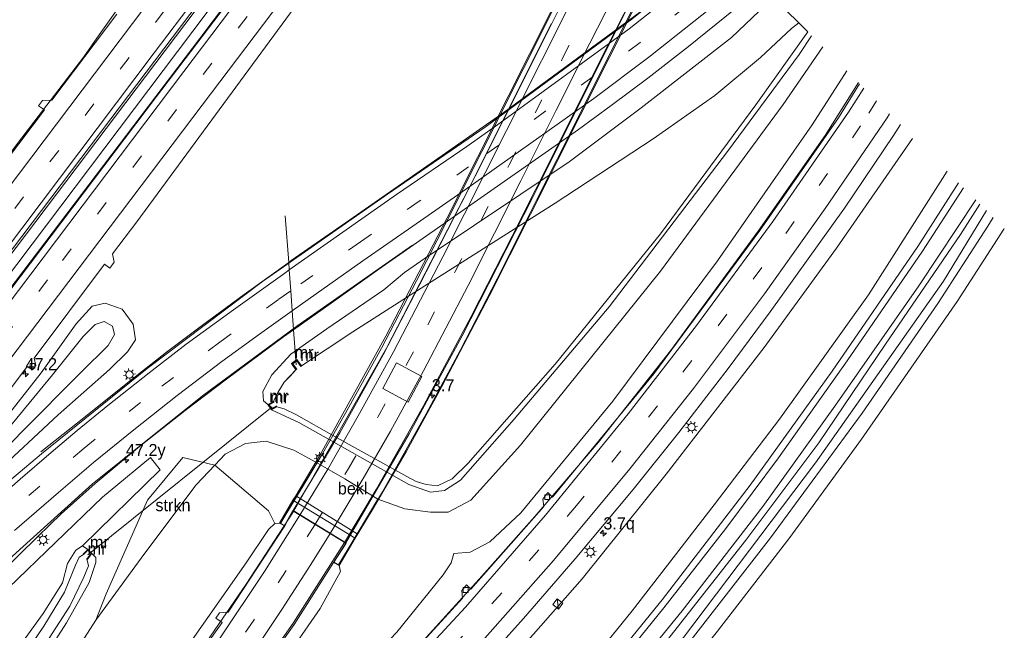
# Model space of a CAD drawing. Header units: millimetres. Extents: x 82463 to 85160, y 450000 to 452470.
# Tile 97 of 98: x 84957 to 85160, y 452157 to 452283. Entities that reach past the tile are written whole.
import ezdxf
from ezdxf.enums import TextEntityAlignment as Align

# ---------------------------------------------------------------- set-up
doc = ezdxf.new("R2010")
doc.units = ezdxf.units.MM
doc.linetypes.add('39strp', pattern=[12, 3, -9])
for name, color, linetype, lineweight in [('af-b1-rasterhekwerk', 8, 'hekwerk', 18), ('af-b5-muur', 8, 'muur', 18), ('af-bs-muur', 8, 'muur', 18), ('af-bs-rasterhekwerk', 8, 'hekwerk', 18), ('as-bs-kilometr', 13, 'Continuous', 18), ('bp-b5-struiken', 93, 'Continuous', 18), ('gr-b1-geleiderail', 213, 'geleiderail', 18), ('gr-bs-geleiderail', 213, 'geleiderail', 18), ('gw-bs-insteekwatergang', 93, 'Continuous', 18), ('gw-bs-kruinlijn', 93, 'Continuous', 18), ('gw-bs-teenlijn', 93, 'Continuous', 18), ('kw-b6-viaduct', 173, 'Continuous', 18), ('mk-b1-39streep 0.15', 8, '39strp', 18), ('mk-b1-streep 0.15', 8, 'Continuous', 18), ('mk-bs-39streep 0.15', 8, '39strp', 18), ('mk-bs-streep 0.15', 8, 'Continuous', 18), ('og-b1-terreinafscheiding', 253, 'Continuous', 18), ('og-b5-bekleding', 253, 'Continuous', 18), ('og-b5-water', 153, 'Continuous', 18), ('og-bs-inrichtingselement', 253, 'Continuous', 18), ('og-bs-maaiveld', 253, 'Continuous', 18), ('og-bs-terreinafscheiding', 253, 'Continuous', 18), ('vh-b6-verh_soort', 8, 'Continuous', 18), ('wh-bs-duiker', 8, 'duiker', 18), ('wh-bs-kolk', 8, 'Continuous', 18), ('wh-bs-waterlijn', 133, 'Continuous', 18), ('wm-bs-lichtmast', 8, 'Continuous', 18), ('wm-bs-lijnverlich', 8, 'lijnverlich', 18)]:
    doc.layers.add(name, color=color, linetype=linetype, lineweight=lineweight)
doc.styles.add('rtw_iso', font='iso-rtw.shx')
doc.linetypes.add('duiker', pattern='A,0,-2,[15,RTW.shx,S=1,R=0,X=0,Y=0],-2', length=4)
doc.linetypes.add('geleiderail', pattern='A,2,-1,[175,RTW.shx,S=0.5,R=0,X=0,Y=0],-1', length=4)
doc.linetypes.add('hekwerk', pattern='A,7,-1.5,[1,RTW.shx,S=0.75,R=0,X=0,Y=0],-1.5', length=10)
doc.linetypes.add('lijnverlich', pattern='A,0,-5,[22,RTW.shx,S=1,R=0,X=-0.625,Y=0],2.5,-0.5,[3,RTW.shx,S=0.5,R=0,X=0,Y=0],-0.5,2.5,[22,RTW.shx,S=1,R=180,X=0.625,Y=0],-5', length=16)
doc.linetypes.add('muur', pattern='A,8,-1,[6,RTW.shx,S=0.75,R=90,X=0,Y=0],-1', length=10)

# ---------------------------------------------------------------- blocks, each defined once
blk = doc.blocks.new('kolk')
blk.add_lwpolyline([(-0.5, -0.5), (0.5, -0.5), (0.5, 0.5), (-0.5, 0.5)], close=True)
blk = doc.blocks.new('dtbattr-r')
at = {"style": 'rtw_iso'}
blk.add_attdef('TAG', text='', height=2.5, dxfattribs=at).set_placement((0, 0), align=Align.MIDDLE_CENTER)
blk = doc.blocks.new('kast')
blk.add_line((-0.75, -0.75), (0.75, 0.75))
blk.add_lwpolyline([(-0.75, 0.75), (0.75, 0.75), (0.75, -0.75), (-0.75, -0.75)], close=True)
blk = doc.blocks.new('d30gz_ACAD_1_FMEBLOCK289')
at = {"layer": 'og-b5-water'}
for points in [[(25.14, 4.21, -1.98), (3.46, -22.58, -1.98), (-14.51, -42.96, -1.98), (-17.78, -46.2, -1.98), (-20.78, -47.65, -1.98), (-23.17, -47.39, -1.98), (-25.22, -46.75, -1.98), (-27.1, -45.74, -1.98), (-42.09, -37.4, -1.98), (-49.84, -33.02, -1.98), (-52.39, -31.82, -1.98), (-53.88, -31.4, -1.88), (-53.98, -31.22, -1.85), (-54.93, -31.76, -1.85), (-55.45, -31.01, -1.85), (-54.47, -30.45, -1.85), (-54.57, -30.28, -1.87), (-53.67, -28.43, -1.87), (-52.4, -26.29, -1.87), (-51.18, -25.04, -1.87), (-49.96, -23.78, -1.98), (-49.8, -23.66, -1.83), (-50.6, -22.54, -1.83), (-49.81, -21.95, -1.83), (-48.98, -23.06, -1.83), (-48.82, -22.94, -1.94), (-38.24, -15.97, -1.94), (-26.95, -8.71, -1.94), (3.44, 10.56, -1.94), (23.59, 23.81, -1.94), (36.33, 32.71, -1.94), (45.71, 40.52, -1.94), (52.13, 46.51, -1.94), (53.61, 47.65, -1.94), (55.45, 45.81, -1.98), (44.76, 30.8, -1.98)], [(-29.26, -22.33, -1.06), (-32.08, -27.59, -1.06), (-26.82, -30.44, -1.06), (-24, -25.17, -1.06)]]:
    blk.add_polyline3d(points, close=True, dxfattribs=at)
blk = doc.blocks.new('lantaarnpaal')
for p, q in [((-0.75, 0), (-1.25, 0)), ((-0.88, 0.88), (-0.53, 0.53)), ((0, 0.75), (0, 1.25)), ((0.53, 0.53), (0.88, 0.88)), ((0.75, 0), (1.25, 0)), ((-0.53, -0.53), (-0.88, -0.88)), ((0, -0.75), (0, -1.25)), ((0.53, -0.53), (0.88, -0.88))]:
    blk.add_line(p, q)
blk.add_circle((0, 0), 0.75)
blk = doc.blocks.new('hecto')
for p, q in [((0, 0.625), (-0.625, 0)), ((0, -0.625), (0, 0.625)), ((-0.625, 0), (0.625, 0)), ((0.625, 0), (0, -0.625))]:
    blk.add_line(p, q)
blk = doc.blocks.new('dtbattr')
at = {"style": 'rtw_iso'}
blk.add_attdef('TAG', (0.59, 0.87), '', height=2.5, dxfattribs=at)
blk = doc.blocks.new('dtbattr-l')
at = {"style": 'rtw_iso'}
blk.add_attdef('TAG', (0, 0), '', height=2.5, dxfattribs=at)

msp = doc.modelspace()

# ---------------------------------------------------------------- linework, layer by layer
at = {"layer": 'af-b1-rasterhekwerk'}
for points in [[(85011.149, 452179.269, 6.092), (85019.787, 452193.6, 6.391), (85024.463, 452201.833, 6.437), (85031.871, 452215.254, 6.561), (85039.064, 452229.121, 6.584), (85045.401, 452241.504, 6.598), (85052.55, 452255.739, 6.717), (85061.074, 452272.689, 6.519), (85069.908, 452290.368, 6.519), (85077.169, 452304.591, 6.556), (85083.323, 452316.677, 6.499)], [(85094.112, 452305.888, 6.531), (85087.005, 452291.891, 6.717), (85079.395, 452276.824, 6.795), (85072.343, 452262.732, 6.869), (85063.795, 452245.683, 6.915), (85055.688, 452229.474, 6.943), (85048.041, 452214.767, 6.864), (85041.049, 452201.674, 6.805), (85032.05, 452185.671, 6.759), (85023.024, 452170.642, 6.671)]]:
    msp.add_polyline3d(points, dxfattribs=at)
at = {"layer": 'af-b5-muur'}
for points in [[(85014.431, 452212.867, -1.235), (85015.378, 452211.599, -1.938), (85015.218, 452211.479, -1.828), (85014.391, 452212.587, -1.828), (85013.605, 452211.999, -1.828), (85014.403, 452210.877, -1.828), (85014.239, 452210.761, -1.98), (85013.329, 452212.043, -1.184)], [(85008.748, 452203.533, -1.855), (85009.276, 452202.781, -1.855), (85010.22, 452203.317, -1.855), (85010.318, 452203.143, -1.878), (85009.216, 452202.517, -1.189), (85008.458, 452203.599, -1.143), (85009.634, 452204.261, -1.874), (85009.732, 452204.087, -1.855)], [(84971.346, 452173.795, -1.189), (84972.233, 452172.931, -1.179), (84971.278, 452171.777, -1.924), (84971.2, 452171.841, -1.94), (84972.097, 452172.923, -1.94), (84971.35, 452173.651, -1.94), (84970.501, 452172.715, -1.94), (84970.427, 452172.783, -1.823)]]:
    msp.add_polyline3d(points, close=True, dxfattribs=at)
at = {"layer": 'af-bs-muur'}
for points in [[(85014.321, 452210.819, -1.98), (85013.467, 452212.021, -1.184), (85014.411, 452212.727, -1.235), (85015.298, 452211.539, -1.938)], [(85010.269, 452203.23, -1.878), (85009.246, 452202.649, -1.189), (85008.603, 452203.566, -1.143), (85009.683, 452204.174, -1.874)], [(84971.239, 452171.809, -1.924), (84972.165, 452172.927, -1.179), (84971.348, 452173.723, -1.189), (84970.464, 452172.749, -1.823)]]:
    msp.add_polyline3d(points, dxfattribs=at)
at = {"layer": 'af-bs-rasterhekwerk'}
msp.add_polyline3d([(84888.382, 451969.629, -1.47), (84915.703, 451991.307, -1.371), (84969.116, 452033.209, -1.439), (84997.129, 452056.737, -1.43), (85018.068, 452075.354, -1.501), (85038.771, 452094.713, -1.529), (85053.854, 452108.981, -1.414), (85055.34, 452110.479, -1.414), (85058.66, 452113.827, -1.166), (85064.85, 452119.718, -0.761), (85070.592, 452127.274, -0.65), (85094.047, 452155.63, -0.853), (85121.271, 452191.591, -0.816), (85147.639, 452229.005, -1.014), (85156.45, 452243.55, -1.1)], dxfattribs=at)
at = {"layer": 'bp-b5-struiken'}
msp.add_polyline3d([(84983.108, 452173.03, -1.023), (84973.035, 452159.216, -1.152), (84975.15, 452164.605, -1.039), (84983.658, 452183.914, -0.811), (84990.964, 452192.722, -0.829), (84997.547, 452191.148, -0.951), (84993.688, 452187.054, -0.954)], close=True, dxfattribs=at)
at = {"layer": 'gr-b1-geleiderail'}
for points in [[(85024.265, 452175.199, 7.218), (85030.789, 452186.096, 7.384), (85040.546, 452203.355, 7.467), (85050.308, 452221.737, 7.504), (85058.762, 452238.295, 7.596), (85068.527, 452257.649, 7.448), (85076.682, 452274.041, 7.416), (85083.479, 452287.423, 7.315)], [(85013.738, 452181.61, 7.08), (85032.919, 452215.25, 7.439), (85049.969, 452248.408, 7.586), (85066.904, 452282.078, 7.715)]]:
    msp.add_polyline3d(points, dxfattribs=at)
at = {"layer": 'gr-bs-geleiderail'}
for points in [[(85045.901, 452354.099, 1.471), (85020.815, 452320.849, 1.346), (84989.433, 452279.361, 1.221), (84952.495, 452230.592, 1.12), (84913.815, 452179.554, 1.162), (84888.912, 452146.608, 0.992), (84855.273, 452102.393, -1.996), (84835.649, 452076.599, 1.133), (84811.113, 452044.751, 1.109)], [(85048.887, 452351.113, 1.602), (85032.91, 452329.96, 1.47), (84994.417, 452279.004, 1.281), (84956.504, 452228.932, 1.042), (84910.584, 452168.303, 0.996), (84892.858, 452144.897, 1.015), (84858.975, 452100.302, 0.988), (84858.701, 452099.945, -1.996), (84814.159, 452041.789, 0.807)], [(85101.789, 452298.211, 1.176), (85097.423, 452294.397, 1.171), (85085.02, 452284.358, 0.982), (85057.149, 452263.811, 0.794), (85045.057, 452255.399, 0.784), (85025.367, 452241.682, 0.665), (85013.261, 452233.263, 0.623), (85012.746, 452232.893, -1.938), (85003.549, 452226.29, 0.614), (84995.003, 452219.976, 0.582), (84987.581, 452214.375, 0.518), (84979.2, 452207.814, 0.472), (84970.873, 452201.144, 0.2), (84961.684, 452193.853, -0.195)], [(84908.345, 452193.91, 0.246), (84919.882, 452208.315, 0.876), (84927.15, 452218.021, 0.927), (84944.064, 452240.306, 0.853), (84956.922, 452257.35, 0.844), (84970.563, 452275.211, 0.959), (84973.705, 452279.737, 0.812), (84981.861, 452291.26, 0.361)], [(84953.122, 452168.676, -0.793), (84961.064, 452176.474, -0.421), (84965.878, 452181.116, -0.172), (84972.854, 452187.348, -0.131), (84982.035, 452194.996, -0.103), (84991.392, 452202.368, -0.117), (84999.92, 452208.864, -0.112), (85011.695, 452217.556, -0.048), (85013.764, 452219.021, -1.938), (85021.515, 452224.508, 0.108), (85031.29, 452231.466, 0.251), (85046.171, 452241.83, 0.444), (85072.441, 452260.223, 1.12), (85079.191, 452265.169, 1.272), (85086.697, 452270.804, 1.336), (85095.098, 452277.313, 1.447), (85104.382, 452284.856, 1.529), (85110.155, 452289.845, 1.612)], [(85130.085, 452269.915, -0.934), (85123.218, 452259.048, 2.665), (85109.453, 452239.343, 2.794), (85091.366, 452214.685, 2.974), (85076.539, 452195.84, 3.231), (85063.413, 452180.569, 3.41), (85051.961, 452167.662, 3.728), (85037.645, 452151.888, 3.838), (85019.163, 452132.686, 4.064), (85004.101, 452117.635, 4.229), (84987.486, 452101.803, 4.183), (84974.91, 452090.395, 4.192), (84968.766, 452084.964, 4.349), (84964.77, 452081.616, 4.198), (84949.386, 452069.197, 3.468)], [(84979.744, 452132.502, 5.816), (84990.052, 452146.309, 6.165), (85004.018, 452166.636, 6.713), (85013.738, 452181.61, 7.08)], [(85024.265, 452175.199, 7.218), (85013.642, 452158.592, 7.163), (85006.703, 452148.731, 7.025), (84996.573, 452134.684, 6.713), (84987.142, 452121.898, 6.441), (84978.074, 452110.433, 6.078), (84967.745, 452098.107, 5.802), (84958.16, 452087.04, 5.573), (84938.9, 452066.12, 4.13)]]:
    msp.add_polyline3d(points, dxfattribs=at)
at = {"layer": 'gw-bs-insteekwatergang'}
for points in [[(85009.216, 452202.517, -1.189), (85014.81, 452199.946, -1.253), (85021.562, 452196.11, -1.258), (85037.506, 452187.174, -1.133), (85041.969, 452185.596, -1.055), (85044.87, 452185.93, -1.069), (85048.124, 452188.022, -0.949), (85059.219, 452200.583, -1.221), (85078.724, 452223.755, -1.156), (85103.137, 452255.741, -1.189), (85117.895, 452275.691, -1.189), (85120.441, 452279.559, -1.286)], [(85150.729, 452249.271, -1.201), (85142.369, 452236.174, -1.313), (85124.723, 452210.481, -1.304), (85107.807, 452187.018, -1.294), (85089.682, 452163.371, -1.29), (85067.877, 452136.65, -1.147), (85052.947, 452120.248, -1.271), (85039.358, 452105.645, -1.267), (85018.029, 452084.337, -1.267), (85005.398, 452072.746, -1.281), (84992.442, 452061.135, -1.284), (84966.814, 452039.677, -1.316), (84936.283, 452015.477, -1.389), (84910.277, 451995.484, -1.266), (84885.671, 451976.36, -1.262), (84883.379, 451974.493, -1.267)], [(85155.123, 452244.877, -1.225), (85151.152, 452238.642, -1.138), (85135.698, 452216.026, -1.037), (85121.932, 452195.749, -0.802), (85106.919, 452175.693, -0.798), (85091.283, 452155.757, -0.798), (85078.047, 452139.196, -0.775), (85064.978, 452124.017, -0.775), (85062.495, 452121.288, -0.867), (85059.257, 452118.078, -1.138), (85056.52, 452115.516, -1.253), (85053.412, 452112.692, -1.419), (85047.562, 452105.94, -1.442), (85036.012, 452093.995, -1.423), (85022.02, 452080.439, -1.455), (85006.381, 452065.883, -1.428), (84996.578, 452057.47, -1.398), (84987.739, 452049.891, -1.398), (84952.732, 452021.501, -1.321), (84922.71, 451998.148, -1.321), (84893.241, 451975.384, -1.321), (84887.314, 451970.667, -1.338)], [(85036.631, 452230.798, -0.465), (85032.352, 452227.218, -0.554), (85020.602, 452219.21, -0.729), (85013.214, 452214.01, -0.936), (85009.292, 452209.76, -0.848), (85007.432, 452206.332, -0.908), (85007.586, 452204.406, -0.972), (85008.458, 452203.599, -1.143)], [(84971.346, 452173.795, -1.189), (84970.249, 452174.497, -1.018), (84968.878, 452173.639, -1.023), (84967.166, 452170.903, -1.152), (84966.147, 452166.93, -1.225), (84962.191, 452160.579, -1.258), (84954.511, 452149.95, -1.17), (84948.193, 452139.9, -1.396), (84933.583, 452119.762, -1.307), (84923.347, 452106.72, -1.275), (84910.911, 452092.248, -1.298), (84898.254, 452078.522, -1.294), (84894.566, 452075.209, -1.29)], [(84972.233, 452172.931, -1.179), (84972.998, 452172.154, -1.046), (84973.043, 452171.072, -1.051), (84971.634, 452166.944, -1.193), (84966.974, 452158.689, -1.216), (84959.653, 452147.193, -1.235), (84949.086, 452131.927, -1.225), (84937.504, 452115.683, -1.135), (84928.592, 452105.022, -1.212), (84910.9, 452084.85, -1.221), (84872.53, 452045.569, -1.298), (84842.105, 452014.62, -1.298)]]:
    msp.add_polyline3d(points, dxfattribs=at)
at = {"layer": 'gw-bs-kruinlijn'}
for points in [[(85127.691, 452272.309, 1.718), (85120.542, 452261.181, 1.718), (85101.082, 452233.225, 1.953), (85079.499, 452204.33, 2.353), (85060.531, 452181.325, 2.633), (85054.168, 452175.339, 2.882), (85050.12, 452173.231, 2.987), (85046.733, 452172.968, 2.964)], [(85141.235, 452258.434, 1.976), (85125.585, 452235.847, 2.104), (85110.682, 452215.354, 2.399), (85090.471, 452189.272, 2.716), (85073.167, 452167.75, 2.877), (85063.203, 452156.335, 3.102), (85046.189, 452137.561, 3.364), (85029.893, 452120.207, 3.53), (85010.722, 452101.722, 3.746), (85005.517, 452096.48, 3.659), (84998.117, 452089.858, 3.723), (84977.922, 452071.641, 3.595), (84947.237, 452045.628, 3.255), (84919.164, 452021.586, 2.874), (84883.29, 451991.008, 1.917), (84874.442, 451983.182, 1.744)], [(84943.239, 452182.032, 0.136), (84945.074, 452184.358, 0.481), (84949.902, 452189.745, 0.826), (84957.655, 452197.844, 1.368), (84970.008, 452210.269, 1.861), (84975.536, 452215.794, 2.104), (84976.854, 452218.066, 2.16), (84976.476, 452219.786, 2.215), (84974.739, 452220.731, 2.229), (84972.885, 452220.127, 2.229), (84970.429, 452217.658, 2.054), (84964.109, 452209.719, 1.755), (84951.87, 452195, 1.171), (84941.849, 452183.812, 0.141)], [(85014.206, 452184.797, 4.097), (85026.881, 452176.974, 4.201)], [(85010.861, 452179.215, 6.014), (85009.883, 452179.139, 5.995), (85008.576, 452177.908, 6.05), (85003.984, 452171.02, 5.885), (84991.931, 452153.79, 5.457), (84980.029, 452137.384, 4.855), (84962.318, 452115.671, 4.344), (84949.494, 452100.071, 3.981), (84945.385, 452095.646, 3.808), (84937.121, 452086.873, 3.636), (84926.924, 452075.72, 3.505), (84909.427, 452057.944, 3.146), (84888.409, 452037.753, 2.829), (84863.879, 452014.96, 2.371), (84852.78, 452004.241, 2.166)], [(85023.112, 452170.481, 6.593), (85023.411, 452169.271, 6.552), (85019.248, 452161.615, 6.386), (85003.47, 452138.833, 6.06), (84981.813, 452110.2, 5.365), (84967.919, 452094.5, 5.144), (84960.833, 452087.287, 5.115), (84950.706, 452075.843, 4.743), (84939.035, 452063.341, 4.144), (84927.903, 452053.565, 3.895), (84920.315, 452046.449, 3.636), (84913.711, 452040.057, 3.391)]]:
    msp.add_polyline3d(points, dxfattribs=at)
at = {"layer": 'gw-bs-teenlijn'}
for points in [[(85122.738, 452277.262, -0.945), (85114.591, 452265.434, -0.94), (85089.304, 452231.081, -0.991), (85060.486, 452195.232, -0.894), (85050.277, 452183.894, -0.706), (85045.588, 452181.47, -0.83), (85041.985, 452181.452, -0.779), (85036.681, 452182.148, -0.922), (85031.124, 452184.162, -1.145), (85024.294, 452188.352, -1.174), (85018.318, 452191.743, -1.138), (85013.776, 452194.19, -1.064), (85008.119, 452196.104, -1.023), (85003.835, 452195.61, -0.913), (84999.65, 452193.379, -0.949), (84997.547, 452191.148, -0.951), (84993.688, 452187.054, -0.954), (84983.108, 452173.03, -1.023), (84973.035, 452159.216, -1.152), (84964.199, 452145.388, -1.216), (84953.125, 452128.863, -1.225)], [(85148.349, 452251.651, -1.198), (85144.554, 452245.636, -1.198), (85132.179, 452226.237, -1.189), (85113.862, 452200.576, -1.097), (85100.365, 452182.984, -1.244), (85083.486, 452161.162, -1.064), (85069.359, 452143.717, -1.06), (85050.633, 452122.467, -1.078), (85031.626, 452102.896, -1.087), (85010.234, 452082.075, -1.179), (84989.837, 452063.932, -1.253), (84965.918, 452043.242, -1.144), (84937.635, 452021.277, -1.203), (84910.931, 452000.413, -1.198), (84888.205, 451982.747, -1.198), (84880.965, 451976.84, -1.164)], [(84941.849, 452183.812, 0.141), (84942.667, 452185.914, 0.113), (84950.209, 452195.548, 0.099), (84961.752, 452210.151, 0.145), (84968.957, 452220.203, 0.191), (84972.266, 452223.88, 0.242), (84974.946, 452224.509, 0.269), (84978.421, 452223.229, 0.062), (84980.717, 452220.148, -0.094), (84981.22, 452216.958, 0.016), (84979.564, 452214.487, -0.112), (84975.805, 452210.866, -0.122), (84965.235, 452201.503, -0.232), (84950.897, 452188.178, -0.057), (84944.826, 452182.531, -0.053), (84943.239, 452182.032, 0.136)], [(85046.733, 452172.968, 2.964), (85046.24, 452171.032, 3.033), (85044.594, 452168.558, 3.098), (85035.048, 452156.775, 3.217), (85013.443, 452134.189, 3.41), (84993.19, 452112.881, 3.627), (84977.766, 452097.858, 3.636), (84964.27, 452085.046, 3.636), (84957.762, 452078.699, 3.573), (84947.854, 452069.069, 3.554), (84938.102, 452060.302, 3.468), (84932.895, 452055.609, 3.441), (84920.909, 452045.585, 3.364), (84917.686, 452042.916, 3.364), (84913.711, 452040.057, 3.391)]]:
    msp.add_polyline3d(points, dxfattribs=at)
at = {"layer": 'kw-b6-viaduct'}
msp.add_polyline3d([(85087.992, 452293.442, 6.565), (85078.803, 452275.153, 6.699), (85066.756, 452251.106, 6.754), (85054.118, 452226.105, 6.837), (85044.286, 452207.333, 6.786), (85037.035, 452194.037, 6.726), (85030.175, 452182.191, 6.68), (85023.095, 452170.548, 6.593), (85022.056, 452171.139, 6.593), (85024.555, 452175.08, 6.621), (85013.597, 452181.766, 6.041), (85011.907, 452178.68, 6.037), (85010.93, 452179.233, 6.014), (85019.316, 452193.398, 6.142), (85032.79, 452217.697, 6.469), (85045.355, 452242.065, 6.625), (85057.949, 452267.034, 6.653), (85071.298, 452293.528, 6.625)], dxfattribs=at)
at = {"layer": 'mk-b1-39streep 0.15'}
msp.add_polyline3d([(85018.16, 452178.88, 6.322), (85025.063, 452190.478, 6.519), (85031.153, 452201.135, 6.648), (85037.02, 452211.846, 6.713), (85041.402, 452220.05, 6.805), (85047.026, 452231.026, 6.828), (85058.158, 452252.968, 6.795), (85069.156, 452274.911, 6.634), (85076.047, 452288.623, 6.598), (85088.015, 452311.985, 6.606)], dxfattribs=at)
at = {"layer": 'mk-b1-streep 0.15'}
for points in [[(85085.274, 452314.726, 6.477), (85072.12, 452288.96, 6.598), (85057.58, 452260.027, 6.726), (85044.465, 452234.036, 6.593), (85034.314, 452214.485, 6.57), (85027.298, 452201.753, 6.45), (85020.798, 452190.336, 6.34), (85015.039, 452180.821, 6.165)], [(85021.312, 452177.03, 6.46), (85028.084, 452188.359, 6.602), (85033.694, 452198.157, 6.713), (85040.485, 452210.588, 6.786), (85049.711, 452228.158, 6.777), (85060.566, 452249.652, 6.883), (85067.8, 452264.08, 6.841), (85074.758, 452278.002, 6.768), (85082.709, 452293.697, 6.722), (85090.668, 452309.332, 6.62)]]:
    msp.add_polyline3d(points, dxfattribs=at)
at = {"layer": 'mk-bs-39streep 0.15'}
for points in [[(85043.307, 452358.82, 0.73), (85001.599, 452303.798, 0.371), (84942.396, 452225.569, 0.288), (84886.206, 452151.165, 0.203), (84874.211, 452135.318, 0.158), (84851.926, 452106.095, 0.235), (84851.275, 452105.248, -1.996), (84829.638, 452077.09, 0.239), (84807.525, 452048.24, 0.232)], [(85053.043, 452347.954, 0.879), (85039.805, 452330.593, 0.702), (85004.162, 452283.506, 0.508), (84963.094, 452229.279, 0.214), (84920.314, 452172.736, 0.15), (84898.165, 452143.457, 0.144), (84877.482, 452116.258, 0.153), (84862.818, 452097.005, -1.996), (84847.166, 452076.456, 0.23), (84817.837, 452038.214, 0.237)], [(85105.383, 452294.617, 0.664), (85103.65, 452293.096, 0.656), (85094.611, 452285.656, 0.651), (85085.166, 452278.178, 0.462), (85049.814, 452252.546, -0.011), (85039.651, 452245.495, -0.186), (85027.509, 452237.105, -0.269), (85013.177, 452227.019, -1.938), (85010.62, 452225.219, -0.384), (84998.541, 452216.476, -0.425), (84982.233, 452204.04, -0.411), (84970.619, 452194.652, -0.342), (84954.832, 452181.118, -0.347), (84943.984, 452171.22, -0.287), (84929.014, 452156.71, -0.218), (84918.721, 452146.076, -0.2), (84909.954, 452136.572, -0.214), (84902.923, 452128.774, -0.178), (84895.384, 452119.911, -0.187), (84885.086, 452107.802, -0.205), (84871.203, 452091.017, -1.996), (84854.9, 452071.306, -0.051), (84824.074, 452032.15, -0.051)], [(85133.842, 452266.158, -0.255), (85130.56, 452261.011, 1.943), (85110.223, 452231.807, 2.095), (85088.737, 452203.379, 2.491), (85072.053, 452182.822, 2.78), (85056.636, 452164.817, 3.066), (85040.763, 452147.325, 3.277), (85024.397, 452130.051, 3.438), (85009.664, 452115.404, 3.535), (84990.452, 452097.188, 3.553), (84966.126, 452075.297, 3.473), (84945.938, 452057.768, 3.364), (84921.145, 452036.563, 2.929), (84885.084, 452005.723, 2.262), (84867.222, 451990.201, 1.855)], [(85018.16, 452178.88, 6.322), (85012.217, 452169.452, 6.17), (85005.55, 452159.196, 5.972), (84998.568, 452149.07, 5.83), (84991.427, 452139.065, 5.613), (84984.127, 452129.173, 5.319), (84976.814, 452119.765, 5.016), (84969.319, 452110.506, 4.896), (84961.73, 452101.415, 4.675), (84954.522, 452093.289, 4.416), (84945.847, 452083.826, 4.153), (84931.352, 452068.619, 3.759), (84914.386, 452052.031, 3.237), (84886.083, 452025.31, 2.824), (84868.779, 452008.947, 2.434), (84858.216, 451998.956, 2.23)]]:
    msp.add_polyline3d(points, dxfattribs=at)
at = {"layer": 'mk-bs-streep 0.15'}
for points in [[(85038.821, 452359.007, 0.525), (85022.887, 452338.073, 0.407), (84980.554, 452282.089, 0.246), (84936.278, 452223.534, 0.182), (84883.277, 452153.523, 0.13), (84848.228, 452107.425, -1.996), (84847.253, 452106.142, 0.149), (84804.895, 452050.796, 0.142)], [(85044.042, 452353.79, 0.697), (85016.003, 452316.893, 0.531), (84985.063, 452276.027, 0.426), (84957.79, 452239.895, 0.302), (84930.112, 452203.381, 0.297), (84908.993, 452175.455, 0.302), (84889.08, 452149.127, 0.321), (84865.642, 452118.214, 0.294), (84854.163, 452103.186, -1.996), (84839.429, 452083.898, 0.312), (84810.117, 452045.72, 0.223)], [(85049.067, 452348.863, 0.781), (85048.211, 452347.599, 0.821), (84991.138, 452272.209, 0.508), (84941.136, 452206.114, 0.191), (84895.293, 452145.543, 0.176), (84859.909, 452099.082, -1.996), (84859.265, 452098.236, 0.144), (84815.212, 452040.766, 0.259)], [(85054.339, 452343.794, 0.693), (85042.229, 452327.771, 0.711), (84993.008, 452262.757, 0.416), (84943.985, 452197.967, 0.104), (84901.371, 452141.653, 0.081), (84877.072, 452109.697, 0.144)], [(85102.724, 452297.276, 0.591), (85096.592, 452292.001, 0.582), (85092.281, 452288.483, 0.439), (85082.865, 452281.002, 0.315), (85056.33, 452261.634, 0.067), (85049.419, 452256.779, 0.058), (85034.987, 452246.845, -0.043), (85023.914, 452239.131, -0.163), (85012.859, 452231.345, -1.938), (85011.923, 452230.685, -0.204), (85001.361, 452223.145, -0.246), (84991.651, 452216.016, -0.145), (84984.031, 452210.115, -0.181), (84975.506, 452203.417, -0.209), (84969.155, 452198.242, -0.209), (84963.821, 452193.716, -0.195), (84957.42, 452188.263, -0.195), (84949.986, 452181.712, -0.163), (84939.42, 452171.989, -0.149), (84928.737, 452161.685, -0.099), (84919.443, 452152.125, -0.117), (84906.819, 452138.63, -0.114), (84892.869, 452122.664, -0.033), (84879.923, 452107.447, 0.081)], [(85107.859, 452292.141, 0.803), (85099.844, 452285.372, 0.748), (85086.915, 452275.118, 0.619), (85075.625, 452266.606, 0.481), (85049.172, 452247.923, -0.011), (85038.347, 452240.354, -0.08), (85027.994, 452233.205, -0.255), (85018.388, 452226.436, -0.324), (85013.478, 452222.927, -1.938), (85006.768, 452218.132, -0.393), (84998.96, 452212.455, -0.421), (84989.791, 452205.47, -0.448), (84980.848, 452198.429, -0.485), (84972.546, 452191.671, -0.526), (84965.328, 452185.486, -0.568), (84956.276, 452177.687, -0.531)], [(85131.22, 452268.78, -0.446), (85128.064, 452263.85, 1.782), (85112.453, 452241.329, 2.003), (85096.757, 452219.889, 2.183), (85082.668, 452201.687, 2.371), (85065.632, 452180.824, 2.56), (85049.184, 452161.908, 2.863), (85029.561, 452140.653, 3.125), (85007.477, 452118.412, 3.346), (84986.584, 452098.603, 3.392), (84967.419, 452081.301, 3.332), (84953.65, 452069.316, 3.291), (84934.158, 452052.65, 3.246), (84915, 452036.265, 2.906), (84892.938, 452017.495, 2.611), (84879.032, 452005.384, 2.28), (84865.699, 451993.836, 1.963), (84864.534, 451992.814, 1.945)], [(85136.517, 452263.483, 1.529), (85136.006, 452262.683, 2.132), (85123.278, 452243.953, 2.21), (85110.74, 452226.399, 2.376), (85096.137, 452206.936, 2.504), (85082.999, 452190.403, 2.725), (85067.265, 452171.51, 2.987), (85052.637, 452154.978, 3.3), (85040.068, 452141.238, 3.47), (85029.123, 452129.731, 3.544), (85014.043, 452114.614, 3.673), (85001.156, 452102.198, 3.705), (84989.173, 452091.062, 3.705), (84980.163, 452082.842, 3.59), (84972.578, 452076.095, 3.527), (84933.856, 452042.77, 3.26), (84884.906, 452000.924, 2.28), (84869.789, 451987.705, 1.927)], [(85015.039, 452180.821, 6.165), (85007.749, 452169.251, 5.977), (84998.348, 452155.194, 5.793), (84990.413, 452143.796, 5.535), (84979.217, 452128.803, 5.167), (84968.398, 452115.034, 4.841), (84958.469, 452103.197, 4.583), (84952.304, 452096.169, 4.239), (84936.591, 452079.342, 3.808), (84916.021, 452058.628, 3.387), (84886.605, 452030.692, 2.797), (84865.028, 452010.339, 2.452), (84855.666, 452001.436, 2.277)], [(85021.312, 452177.03, 6.46), (85017.331, 452170.672, 6.34), (85011.339, 452161.393, 6.161), (85004.464, 452151.12, 5.82), (84997.696, 452141.47, 5.687), (84990.296, 452131.394, 5.572), (84982.947, 452121.575, 5.186), (84973.612, 452109.946, 4.901), (84965.197, 452099.888, 4.753), (84957.307, 452090.856, 4.38), (84943.084, 452075.699, 4.121), (84927.609, 452059.922, 3.795), (84910.922, 452043.779, 3.232), (84890.949, 452024.793, 2.756), (84871.433, 452006.407, 2.407), (84860.839, 451996.407, 2.133)]]:
    msp.add_polyline3d(points, dxfattribs=at)
at = {"layer": 'og-b1-terreinafscheiding'}
for points in [[(85114.035, 452346.071, 5.862), (85110.017, 452338.799, 5.991), (85104.159, 452327.512, 6.202), (85095.951, 452311.743, 6.455), (85093.34, 452306.66, 6.666), (85087.854, 452295.95, 6.607), (85077.743, 452275.729, 6.754), (85062.933, 452246.203, 6.786), (85048.448, 452217.753, 6.8), (85037.575, 452197.59, 6.68), (85024.538, 452175.149, 6.621)], [(85013.668, 452181.781, 6.041), (85017.607, 452188.219, 6.28), (85023.306, 452197.812, 6.538), (85032.24, 452213.861, 6.538), (85039.622, 452228.159, 6.584), (85051.127, 452250.676, 6.579), (85062.592, 452273.465, 6.657), (85073.01, 452294.25, 6.579), (85083.652, 452315.132, 6.492), (85084.071, 452315.929, 6.62)], [(85013.668, 452181.781, 6.041), (85024.538, 452175.149, 6.621)]]:
    msp.add_polyline3d(points, dxfattribs=at)
at = {"layer": 'og-b5-bekleding'}
for points in [[(85025.959, 452218.571, -1.938), (85015.378, 452211.599, -1.938), (85014.431, 452212.867, -1.235), (85013.329, 452212.043, -1.184), (85014.239, 452210.761, -1.98), (85013.025, 452209.494, -1.874), (85011.802, 452208.252, -1.874), (85010.53, 452206.108, -1.874), (85009.634, 452204.261, -1.874), (85008.458, 452203.599, -1.143), (85007.586, 452204.406, -0.972), (85007.432, 452206.332, -0.908), (85009.292, 452209.76, -0.848), (85013.214, 452214.01, -0.936), (85020.602, 452219.21, -0.729), (85032.352, 452227.218, -0.554), (85036.631, 452230.798, -0.465), (85040.882, 452233.776, -0.44), (85070.509, 452253.576, 0.297), (85085.325, 452264.735, 0.577), (85103.932, 452279.184, 0.844), (85112.556, 452287.444, 0.835), (85117.816, 452282.184, -1.938), (85116.335, 452281.048, -1.938), (85109.916, 452275.058, -1.938), (85100.537, 452267.25, -1.938), (85087.788, 452258.346, -1.938), (85067.639, 452245.101, -1.938), (85037.253, 452225.824, -1.938)], [(85031.124, 452184.162, -1.145), (85026.881, 452176.974, 4.201), (85014.206, 452184.797, 4.097), (85018.318, 452191.743, -1.138), (85024.294, 452188.352, -1.174)]]:
    msp.add_polyline3d(points, close=True, dxfattribs=at)
at = {"layer": 'og-bs-maaiveld'}
for points in [[(85014.239, 452210.761, -1.98), (85013.329, 452212.043, -1.184), (85014.431, 452212.867, -1.235), (85015.378, 452211.599, -1.938)], [(85010.318, 452203.143, -1.878), (85009.216, 452202.517, -1.189), (85008.458, 452203.599, -1.143), (85009.634, 452204.261, -1.874)], [(85013.616, 452181.696, 6.041), (85011.927, 452178.612, 6.037), (85010.861, 452179.215, 6.014), (85013.599, 452183.921, 4.143), (85026.459, 452176.069, 4.26), (85023.112, 452170.481, 6.593), (85021.986, 452171.121, 6.593), (85024.486, 452175.064, 6.621)], [(84971.278, 452171.777, -1.924), (84972.233, 452172.931, -1.179), (84971.346, 452173.795, -1.189), (84970.427, 452172.783, -1.823)], [(84970.427, 452172.783, -1.823), (84970.501, 452172.715, -1.94)], [(84971.2, 452171.841, -1.94), (84971.278, 452171.777, -1.924)]]:
    msp.add_polyline3d(points, dxfattribs=at)
at = {"layer": 'og-bs-terreinafscheiding'}
for points in [[(85045.66, 452354.34, 0.753), (85040.386, 452347.704, 0.706), (84999.678, 452293.635, 0.513), (84976.08, 452262.479, 0.421), (84945.546, 452222.135, 0.297), (84912.26, 452177.879, 0.292), (84890.535, 452148.893, 0.357), (84874.721, 452128.069, 0.366), (84828.12, 452066.976, 0.375), (84811.013, 452044.848, 0.358)], [(85049.123, 452350.877, 0.902), (85024.425, 452318.241, 0.628), (84985.548, 452267.024, 0.426), (84937.8, 452204.063, 0.274), (84894.321, 452146.747, 0.312), (84870.864, 452115.795, 0.298), (84831.793, 452064.249, 0.375), (84814.313, 452041.64, 0.356)], [(84946.356, 452194.865, 0.062), (84958.862, 452211.443, 0.035), (84959.999, 452210.755, 0.035), (84960.637, 452211.672, 0.049), (84960.313, 452213.149, 0.044), (84974.778, 452232.514, 0.104), (84975.907, 452231.724, 0.099), (84976.792, 452232.953, 0.099), (84976.47, 452234.624, 0.108), (84981.465, 452241.215, 0.108), (85013.847, 452285.274, 0.513), (85037.179, 452316.239, 0.642), (85057.214, 452342.786, 0.809)], [(85101.965, 452298.035, 0.615), (85101.19, 452297.341, 0.61), (85083.425, 452283.001, 0.587), (85053.246, 452260.73, 0.099), (85033.067, 452246.915, -0.057), (85007.361, 452228.937, -0.099), (84983.565, 452211.064, -0.223), (84961.835, 452193.486, -0.195), (84954.81, 452187.561, -0.195)], [(84977.365, 452284.007, 0.191), (84963.936, 452266.306, 0.159), (84962.008, 452266.256, 0.131), (84961.228, 452265.124, 0.145), (84962.433, 452264.274, 0.159), (84949.247, 452246.907, 0.159)], [(85130.352, 452269.648, 1.819), (85125.969, 452262.661, 1.819), (85109.808, 452239.481, 1.874), (85087.965, 452209.969, 2.201), (85067.096, 452184.556, 2.629), (85066.091, 452185.475, 2.734), (85065.114, 452184.111, 2.734), (85065.334, 452182.639, 2.734), (85050.29, 452165.62, 2.895), (85049.403, 452166.483, 2.937), (85048.405, 452165.35, 2.946), (85048.526, 452163.775, 2.895), (85033.163, 452146.948, 3.162)], [(85138.741, 452261.259, 2.143), (85137.3, 452258.989, 2.15), (85127.244, 452244.082, 2.265), (85111.9, 452222.738, 2.481), (85103.236, 452211.051, 2.468), (85093.092, 452197.827, 2.642), (85083.667, 452186.143, 2.845), (85071.77, 452171.822, 3.006), (85061.135, 452159.567, 3.208), (85050.284, 452147.467, 3.392), (85038.699, 452135.006, 3.489), (85025.324, 452121.07, 3.668), (85021.917, 452117.723, 3.668), (85014.336, 452110.574, 3.668), (84993.454, 452090.85, 3.668), (84975.29, 452074.223, 3.509), (84951.269, 452053.493, 3.409), (84945.322, 452048.382, 3.378), (84932.898, 452037.74, 3.092), (84916.731, 452024.183, 2.833), (84902.421, 452011.732, 2.48), (84881.48, 451993.475, 2.022), (84872.163, 451985.397, 1.77)], [(85074.12, 452111.218, -0.816), (85072.937, 452112.429, -0.862), (85071.505, 452114.312, -0.862), (85070.131, 452117.477, -0.862), (85069.711, 452119.989, -0.862), (85070.232, 452123.523, -0.862), (85071.51, 452126.171, -0.862), (85074.195, 452129.49, -0.848), (85092.309, 452150.867, -0.848), (85111.961, 452176.166, -0.853), (85130.847, 452201.837, -1.028), (85146.441, 452224.432, -1.262), (85156.776, 452240.334, -1.313), (85157.846, 452242.154, -1.313)], [(85075.964, 452114.802, -0.816), (85074.525, 452116.106, -0.816), (85073.319, 452117.931, -0.816), (85072.878, 452120.355, -0.816), (85073.34, 452122.824, -0.816), (85074.52, 452124.872, -0.816), (85076.778, 452127.918, -0.816), (85085.523, 452137.603, -0.816), (85101.052, 452156.948, -0.816), (85115.974, 452176.218, -0.816), (85130.728, 452196.483, -0.963), (85150.404, 452224.844, -1.17), (85160.083, 452239.743, -1.285), (85160.147, 452239.853, -1.285)], [(84829.125, 452027.24, -0.192), (84855.965, 452061.342, -0.192), (84882.021, 452093.319, -0.196), (84900.099, 452114.874, -0.228), (84916.309, 452133.21, -0.5), (84926.927, 452144.713, -0.627), (84937.935, 452155.489, -0.724), (84949.917, 452167.035, -0.853), (84958.024, 452174.393, -0.834), (84972.316, 452187.259, -0.834), (84994.961, 452205.413, -0.683), (85014.449, 452219.79, -0.595), (85038.223, 452236.403, -0.362)], [(85034.947, 452212.209, -1.06), (85032.119, 452206.946, -1.06), (85037.383, 452204.097, -1.06), (85040.2, 452209.363, -1.06), (85034.947, 452212.209, -1.06)], [(84970.249, 452174.497, -1.018), (84986.243, 452190.176, -0.861), (84984.26, 452192.701, -0.829), (84974.375, 452184.557, -0.87), (84955.047, 452165.846, -0.783), (84932.88, 452144.844, -0.647), (84918.698, 452130.897, -0.56), (84899.682, 452109.735, -0.291), (84875.985, 452081.572, -0.209), (84854.271, 452054.137, -0.268), (84830.751, 452024.706, -0.172)], [(85009.883, 452179.139, 5.995), (85008.579, 452181.701, 5.264), (84997.547, 452191.148, -0.951), (84990.964, 452192.722, -0.829), (84983.658, 452183.914, -0.811), (84975.15, 452164.605, -1.039), (84973.035, 452159.216, -1.152)], [(85018.318, 452191.743, -1.138), (85014.206, 452184.797, 4.097), (85013.599, 452183.921, 4.143)], [(85031.124, 452184.162, -1.145), (85026.881, 452176.974, 4.201), (85026.459, 452176.069, 4.26)], [(85013.616, 452181.696, 6.041), (85024.486, 452175.064, 6.621)], [(85011.927, 452178.612, 6.037), (85000.271, 452160.894, 5.761), (84998.499, 452160.701, 5.664), (84997.767, 452159.631, 5.664), (84999.015, 452158.74, 5.682), (84985.419, 452139.657, 5.365), (84983.378, 452139.289, 5.245), (84982.643, 452138.203, 5.241), (84983.826, 452137.318, 5.319), (84975.443, 452125.884, 4.997), (84969.316, 452117.926, 4.68), (84958.327, 452104.863, 4.376), (84951.798, 452097.627, 4.212), (84938.8, 452083.257, 3.863), (84923.188, 452067.437, 3.446), (84905.737, 452050.576, 3.178), (84885.092, 452031.01, 2.883), (84863.801, 452010.948, 2.43), (84854.755, 452002.321, 2.249)], [(84953.875, 452082.566, 4.434), (84959.715, 452089.023, 4.752), (84973.15, 452104.501, 5.14), (84984.651, 452118.342, 5.489), (85000.003, 452138.812, 5.968), (85013.846, 452158.326, 6.432), (85021.986, 452171.121, 6.593)]]:
    msp.add_polyline3d(points, dxfattribs=at)
at = {"layer": 'vh-b6-verh_soort'}
msp.add_polyline3d([(85037.575, 452197.59, 6.68), (85024.538, 452175.149, 6.621), (85013.668, 452181.781, 6.041), (85017.607, 452188.219, 6.28), (85023.306, 452197.812, 6.538), (85032.24, 452213.861, 6.538), (85039.622, 452228.159, 6.584), (85051.127, 452250.676, 6.579), (85062.592, 452273.465, 6.657), (85073.01, 452294.25, 6.579), (85083.652, 452315.132, 6.492), (85084.071, 452315.929, 6.62), (85092.716, 452332.425, 6.299), (85102.799, 452352.028, 6.073), (85114.035, 452346.071, 5.862), (85110.017, 452338.799, 5.991), (85104.159, 452327.512, 6.202), (85095.951, 452311.743, 6.455), (85093.34, 452306.66, 6.666), (85087.854, 452295.95, 6.607), (85077.743, 452275.729, 6.754), (85062.933, 452246.203, 6.786), (85048.448, 452217.753, 6.8)], close=True, dxfattribs=at)
at = {"layer": 'wh-bs-duiker'}
for points in [[(85014.294, 452211.807, -1.938), (85013.764, 452219.021, -1.938), (85013.478, 452222.927, -1.938), (85013.177, 452227.019, -1.938), (85012.859, 452231.345, -1.938), (85012.746, 452232.893, -1.938), (85012.044, 452242.453, -1.938)], [(84971.38, 452172.693, -1.947), (85009.343, 452203.168, -1.947)]]:
    msp.add_polyline3d(points, dxfattribs=at)
at = {"layer": 'wh-bs-waterlijn'}
for points in [[(85119.656, 452280.344, -1.98), (85108.962, 452265.339, -1.98), (85089.344, 452238.752, -1.98), (85067.665, 452211.962, -1.98), (85049.689, 452191.574, -1.98), (85046.423, 452188.341, -1.98), (85043.422, 452186.892, -1.98), (85041.032, 452187.144, -1.98), (85038.979, 452187.787, -1.98), (85037.098, 452188.795, -1.98), (85022.113, 452197.136, -1.98), (85014.361, 452201.517, -1.98), (85011.808, 452202.722, -1.98), (85010.318, 452203.143, -1.878), (85010.22, 452203.317, -1.855), (85009.276, 452202.781, -1.855), (85008.748, 452203.533, -1.855), (85009.732, 452204.087, -1.855), (85009.634, 452204.261, -1.874), (85010.53, 452206.108, -1.874), (85011.802, 452208.252, -1.874), (85013.025, 452209.494, -1.874), (85014.239, 452210.761, -1.98), (85014.403, 452210.877, -1.828), (85013.605, 452211.999, -1.828), (85014.391, 452212.587, -1.828), (85015.218, 452211.479, -1.828), (85015.378, 452211.599, -1.938), (85025.959, 452218.571, -1.938), (85037.253, 452225.824, -1.938), (85067.639, 452245.101, -1.938), (85087.788, 452258.346, -1.938), (85100.537, 452267.25, -1.938), (85109.916, 452275.058, -1.938), (85116.335, 452281.048, -1.938), (85117.816, 452282.184, -1.938)], [(85151.731, 452248.269, -2.09), (85143.267, 452235.23, -2.09), (85127.772, 452212.584, -2.09), (85113.638, 452192.628, -2.09), (85102.816, 452178.105, -2.09), (85090.032, 452161.729, -2.09), (85073.069, 452140.822, -2.09), (85059.848, 452125.572, -2.09), (85047.093, 452111.545, -2.09), (85027.09, 452090.902, -2.081), (85005.602, 452070.759, -1.993), (84993.599, 452060.488, -1.915), (84977.855, 452047.245, -1.915), (84949.254, 452023.915, -1.915), (84928.999, 452008.335, -1.915), (84914.089, 451996.71, -1.915), (84913.714, 451995.998, -1.915)], [(85154.255, 452245.745, -2.136), (85142.561, 452228.095, -2.136), (85125.248, 452203.28, -2.136), (85110.413, 452182.639, -2.136), (85093.795, 452161.108, -2.136), (85074.465, 452137.387, -2.136), (85059.753, 452120.635, -2.136), (85046.796, 452106.643, -2.136), (85035.715, 452094.948, -2.136), (85018.09, 452077.849, -2.136), (85006.417, 452067.263, -2.136), (84996.166, 452058.415, -1.951), (84970.593, 452036.788, -1.951), (84941.719, 452013.865, -1.951), (84903.503, 451984.514, -1.951), (84888.466, 451972.804, -1.951), (84886.628, 451971.334, -1.951)], [(84971.2, 452171.841, -1.94), (84972.097, 452172.923, -1.94), (84971.35, 452173.651, -1.94), (84970.501, 452172.715, -1.94)], [(84971.2, 452171.841, -1.94), (84971.541, 452170.416, -1.924), (84970.556, 452168.099, -1.924), (84967.651, 452162.066, -1.924), (84960.519, 452151.026, -1.924), (84945.658, 452129.581, -1.924), (84936.597, 452117.465, -2.087), (84919.633, 452096.487, -2.078), (84897.087, 452071.922, -2.051), (84871.851, 452046.256, -2.042), (84844.184, 452018.229, -2.001), (84841.37, 452015.335, -2.001)], [(84970.501, 452172.715, -1.94), (84969.61, 452172.217, -1.947), (84968.843, 452170.519, -1.938), (84966.591, 452164.962, -1.929), (84962.298, 452157.992, -1.911), (84953.372, 452144.842, -1.952), (84943.35, 452130.795, -2.03), (84934.769, 452119.06, -2.028), (84924.79, 452106.693, -2.028), (84913.964, 452093.807, -2.028), (84903.777, 452082.16, -2.028), (84895.572, 452074.486, -2.028)]]:
    msp.add_polyline3d(points, dxfattribs=at)
at = {"layer": 'wm-bs-lijnverlich'}
msp.add_polyline3d([(85047.479, 452352.521, 0.782), (84995.985, 452284.42, 0.633), (84941.686, 452212.64, 0.453), (84886.983, 452140.746, 0.348), (84857.01, 452101.153, -1.996), (84832.781, 452069.148, 0.353), (84812.708, 452043.2, 0.353)], dxfattribs=at)

# ---------------------------------------------------------------- block references
at = {"layer": 'af-b5-muur'}
ref = msp.add_blockref('dtbattr-r', (85015.09375, 452211.8125, -1.653778), dxfattribs=at)
ref.add_attrib('TAG', 'mr', dxfattribs={"layer": '0', "height": 2.5, "style": 'rtw_iso'}).set_placement((85015.09375, 452211.8125, -1.653778), align=Align.BOTTOM_LEFT)
ref = msp.add_blockref('dtbattr-r', (85008.726562, 452203.375, -1.706556), dxfattribs=at)
ref.add_attrib('TAG', 'mr', dxfattribs={"layer": '0', "height": 2.5, "style": 'rtw_iso'}).set_placement((85008.726562, 452203.375, -1.706556), align=Align.BOTTOM_LEFT)
ref = msp.add_blockref('dtbattr-r', (84971.328125, 452171.921875, -1.673778), dxfattribs=at)
ref.add_attrib('TAG', 'mr', dxfattribs={"layer": '0', "height": 2.5, "style": 'rtw_iso'}).set_placement((84971.328125, 452171.921875, -1.673778), align=Align.BOTTOM_LEFT)
at = {"layer": 'af-bs-muur'}
ref = msp.add_blockref('dtbattr-l', (85013.950571, 452212.382653, -1.210125), dxfattribs=at)
ref.add_attrib('TAG', 'mr', dxfattribs={"layer": '0', "height": 2.5, "style": 'rtw_iso'}).set_placement((85013.950571, 452212.382653, -1.210125), align=Align.BOTTOM_LEFT)
ref = msp.add_blockref('dtbattr-l', (85008.901341, 452203.140527, -1.164343), dxfattribs=at)
ref.add_attrib('TAG', 'mr', dxfattribs={"layer": '0', "height": 2.5, "style": 'rtw_iso'}).set_placement((85008.901341, 452203.140527, -1.164343), align=Align.BOTTOM_LEFT)
ref = msp.add_blockref('dtbattr-l', (84971.798296, 452173.284278, -1.183488), dxfattribs=at)
ref.add_attrib('TAG', 'mr', dxfattribs={"layer": '0', "height": 2.5, "style": 'rtw_iso'}).set_placement((84971.798296, 452173.284278, -1.183488), align=Align.BOTTOM_LEFT)
at = {"layer": 'as-bs-kilometr'}
ref = msp.add_blockref('dtbattr', (84958.528, 452209.932, 0.297), dxfattribs=at)
ref.add_attrib('TAG', '47.2', dxfattribs={"layer": '0', "height": 2.5, "style": 'rtw_iso'}).set_placement((84958.528, 452209.932, 0.297), align=Align.BOTTOM_LEFT)
for p in [(84958.528, 452209.932, 0.297), (85042.23, 452205.58, 6.8), (84979.22, 452192.24, -0.75), (85077.552, 452177.152, 2.997)]:
    msp.add_blockref('hecto', p, dxfattribs=at)
ref = msp.add_blockref('dtbattr', (85042.23, 452205.58, 6.8), dxfattribs=at)
ref.add_attrib('TAG', '3.7', dxfattribs={"layer": '0', "height": 2.5, "style": 'rtw_iso'}).set_placement((85042.23, 452205.58, 6.8), align=Align.BOTTOM_LEFT)
ref = msp.add_blockref('dtbattr', (84979.22, 452192.24, -0.75), dxfattribs=at)
ref.add_attrib('TAG', '47.2y', dxfattribs={"layer": '0', "height": 2.5, "style": 'rtw_iso'}).set_placement((84979.22, 452192.24, -0.75), align=Align.BOTTOM_LEFT)
ref = msp.add_blockref('dtbattr', (85077.552, 452177.152, 2.997), dxfattribs=at)
ref.add_attrib('TAG', '3.7q', dxfattribs={"layer": '0', "height": 2.5, "style": 'rtw_iso'}).set_placement((85077.552, 452177.152, 2.997), align=Align.BOTTOM_LEFT)
at = {"layer": 'bp-b5-struiken'}
ref = msp.add_blockref('dtbattr-r', (84985.289062, 452180.90625, -0.97275), dxfattribs=at)
ref.add_attrib('TAG', 'strkn', dxfattribs={"layer": '0', "height": 2.5, "style": 'rtw_iso'}).set_placement((84985.289062, 452180.90625, -0.97275), align=Align.BOTTOM_LEFT)
at = {"layer": 'og-b5-bekleding'}
ref = msp.add_blockref('dtbattr-r', (85022.859375, 452184.34375, 0.616), dxfattribs=at)
ref.add_attrib('TAG', 'bekl', dxfattribs={"layer": '0', "height": 2.5, "style": 'rtw_iso'}).set_placement((85022.859375, 452184.34375, 0.616), align=Align.BOTTOM_LEFT)
at = {"layer": 'og-b5-water'}
msp.add_blockref('d30gz_ACAD_1_FMEBLOCK289', (85064.202, 452234.538), dxfattribs=at)
at = {"layer": 'og-bs-inrichtingselement', "rotation": 51.9}
msp.add_blockref('kast', (85068.182, 452162.564, 4.05), dxfattribs=at)
at = {"layer": 'wh-bs-kolk'}
for p in [(84959.975, 452211.6, -0.011), (85065.993, 452184.543, 2.624), (85049.194, 452165.441, 2.84)]:
    msp.add_blockref('kolk', p, dxfattribs=at)
at = {"layer": 'wm-bs-lichtmast', "rotation": 233.1}
for p in [(84979.929, 452209.784, -0.158), (85095.745, 452198.972, 2.642), (85019.248, 452192.594, 6.368), (84962.156, 452175.745, -0.807), (85074.888, 452173.28, 2.859)]:
    msp.add_blockref('lantaarnpaal', p, dxfattribs=at)

doc.saveas('drawing.dxf')
